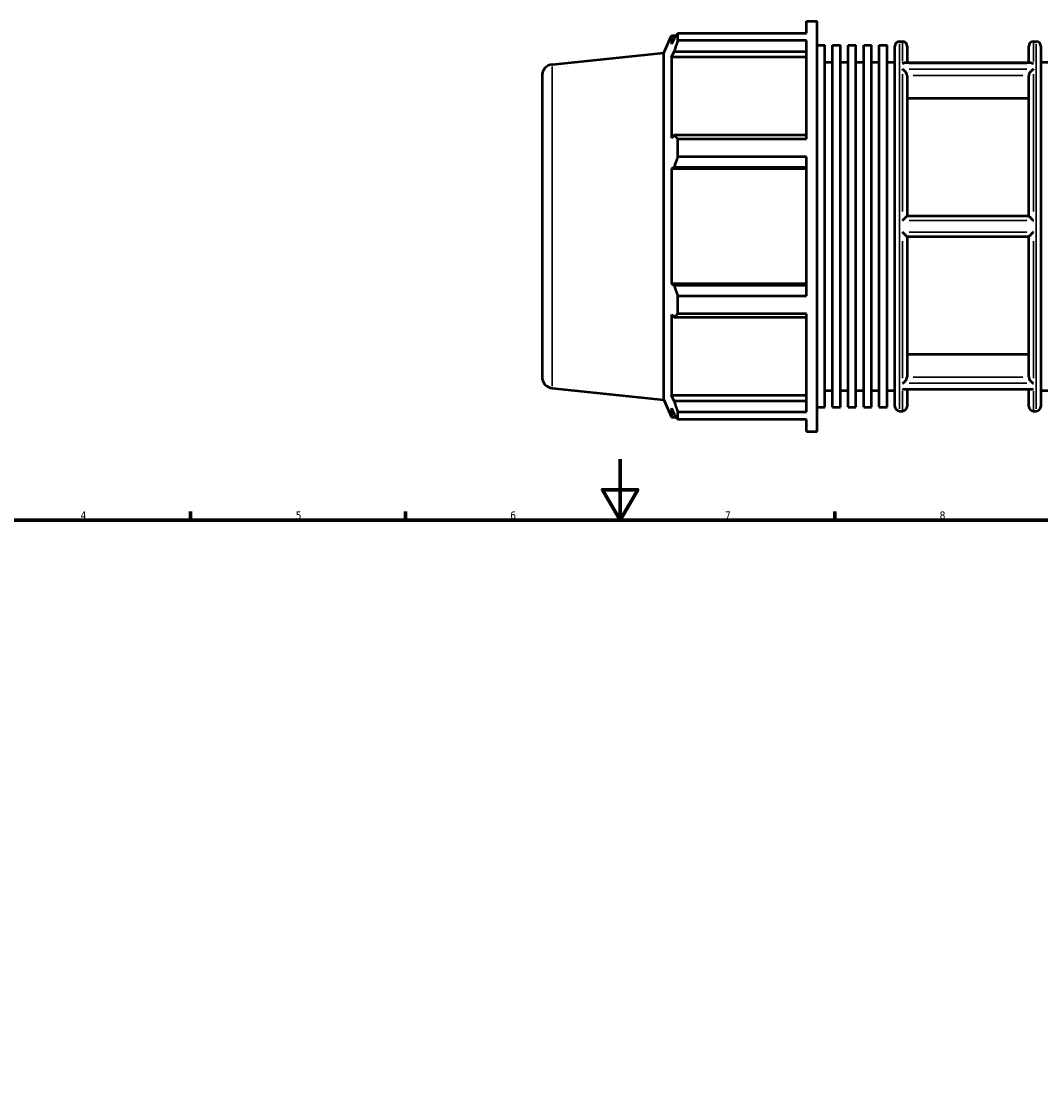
# Model space of a CAD drawing. Header units: millimetres. Extents: x -161 to 1381, y -63 to 966.
# Tile 5 of 8: x 225 to 558, y 393 to 737. Entities that reach past the tile are written whole.
import ezdxf

# ---------------------------------------------------------------- set-up
doc = ezdxf.new("R2010")
doc.units = ezdxf.units.MM
for name, color, linetype, lineweight in [('Border (ISO)', 7, 'Continuous', 70), ('Visible (ISO)', 7, 'Continuous', 50), ('Visible Narrow (ISO)', 7, 'Continuous', 35)]:
    doc.layers.add(name, color=color, linetype=linetype, lineweight=lineweight)
doc.styles.add('Note Text (ISO)', font='tahoma.ttf')

# ---------------------------------------------------------------- blocks, each defined once
blk = doc.blocks.new('Borders Default Border')
at = {"layer": 'Border (ISO)'}
for p, q in [((280.33, 574), (280.33, 576.9)), ((350.42, 574), (350.42, 576.9)), ((490.58, 574), (490.58, 576.9))]:
    blk.add_line(p, q, dxfattribs=at)
at = {"layer": 'Border (ISO)', "flags": 128}
for points in [[(420.5, 594), (420.5, 574), (414.73, 584), (426.27, 584), (420.5, 574)], [(20, 20), (20, 574), (821, 574), (821, 20), (20, 20)]]:
    blk.add_lwpolyline(points, dxfattribs=at)
at = {"layer": 'Border (ISO)', "color": 232, "true_color": 0xca0064, "char_height": 2.5, "attachment_point": 7, "style": 'Note Text (ISO)'}
for s, insert in [('4', (244.42, 574.4)), ('5', (314.64, 574.35)), ('6', (384.66, 574.35)), ('7', (454.77, 574.4)), ('8', (524.81, 574.34))]:
    blk.add_mtext(s, dxfattribs=dict(at, insert=insert))

msp = doc.modelspace()

# ---------------------------------------------------------------- linework, layer by layer
at = {"layer": 'Visible (ISO)'}
for p, q in [((481.311, 733.025), (481.311, 736.982)), ((481.311, 736.982), (484.786, 736.982)), ((484.786, 602.982), (484.786, 736.982)), ((439.343, 733.025), (481.311, 733.025)), ((439.343, 730.602), (439.343, 733.025)), ((434.746, 726.656), (437.255, 732.292)), ((437.255, 732.292), (437.255, 729.408)), ((437.255, 732.292), (438.823, 732.292)), ((438.15, 731.325), (437.255, 729.408)), ((481.311, 730.602), (439.343, 730.602)), ((481.311, 698.518), (481.311, 730.602)), ((511.703, 730.282), (512.674, 730.282)), ((555.388, 730.282), (556.36, 730.282)), ((398.389, 722.835), (434.746, 726.656)), ((434.746, 613.308), (434.746, 726.656)), ((437.255, 725.252), (438.15, 727.035)), ((438.15, 727.035), (481.311, 727.035)), ((484.786, 729.076), (487.327, 729.076)), ((487.327, 610.888), (487.327, 729.076)), ((489.869, 610.888), (489.869, 729.076)), ((489.869, 729.076), (492.411, 729.076)), ((492.411, 610.888), (492.411, 729.076)), ((494.952, 610.888), (494.952, 729.076)), ((494.952, 729.076), (497.494, 729.076)), ((497.494, 610.888), (497.494, 729.076)), ((500.036, 610.888), (500.036, 729.076)), ((500.036, 729.076), (502.578, 729.076)), ((502.578, 610.888), (502.578, 729.076)), ((505.119, 610.888), (505.119, 729.076)), ((505.119, 729.076), (507.661, 729.076)), ((507.661, 610.888), (507.661, 729.076)), ((510.203, 611.182), (510.203, 728.782)), ((514.174, 728.782), (514.174, 723.304)), ((553.888, 723.304), (553.888, 728.782)), ((557.86, 728.782), (557.86, 611.182)), ((481.311, 725.252), (437.255, 725.252)), ((437.255, 725.252), (437.255, 698.754)), ((487.327, 723.582), (489.869, 723.582)), ((492.411, 723.582), (494.952, 723.582)), ((497.494, 723.582), (500.036, 723.582)), ((502.578, 723.582), (505.119, 723.582)), ((507.661, 723.582), (510.203, 723.582)), ((554.687, 723.304), (513.375, 723.304)), ((557.86, 723.582), (560.402, 723.582)), ((395.031, 719.106), (395.031, 620.859)), ((514.174, 719.147), (514.174, 673.332)), ((553.888, 673.332), (553.888, 719.147)), ((553.888, 711.728), (514.174, 711.728)), ((438.15, 699.682), (437.255, 698.754)), ((481.311, 699.682), (438.15, 699.682)), ((439.343, 698.518), (481.311, 698.518)), ((439.343, 692.669), (439.343, 698.518)), ((481.311, 692.669), (439.343, 692.669)), ((481.311, 647.296), (481.311, 692.669)), ((437.255, 688.719), (438.15, 689.324)), ((481.311, 688.719), (437.255, 688.719)), ((437.255, 688.719), (437.255, 651.245)), ((438.15, 689.324), (481.311, 689.324)), ((553.89, 673.332), (514.173, 673.332)), ((514.173, 666.632), (553.89, 666.632)), ((514.174, 666.632), (514.174, 620.818)), ((553.888, 620.818), (553.888, 666.632)), ((481.311, 651.245), (437.255, 651.245)), ((438.15, 650.641), (437.255, 651.245)), ((481.311, 650.641), (438.15, 650.641)), ((439.343, 647.296), (481.311, 647.296)), ((439.343, 641.447), (439.343, 647.296)), ((437.255, 641.211), (437.255, 614.713)), ((437.255, 641.211), (438.15, 640.283)), ((438.15, 640.283), (481.311, 640.283)), ((481.311, 641.447), (439.343, 641.447)), ((481.311, 609.363), (481.311, 641.447)), ((514.174, 628.236), (553.888, 628.236)), ((398.389, 617.129), (434.746, 613.308)), ((487.327, 616.382), (489.869, 616.382)), ((492.411, 616.382), (494.952, 616.382)), ((497.494, 616.382), (500.036, 616.382)), ((502.578, 616.382), (505.119, 616.382)), ((507.661, 616.382), (510.203, 616.382)), ((554.687, 616.66), (513.375, 616.66)), ((514.174, 616.66), (514.174, 611.182)), ((553.888, 611.182), (553.888, 616.66)), ((557.86, 616.382), (560.402, 616.382)), ((434.746, 613.308), (437.255, 607.672)), ((438.15, 612.93), (437.255, 614.713)), ((481.311, 614.713), (437.255, 614.713)), ((481.311, 612.93), (438.15, 612.93)), ((437.255, 610.556), (437.255, 607.672)), ((437.255, 610.556), (438.15, 608.639)), ((439.343, 609.363), (481.311, 609.363)), ((439.343, 606.94), (439.343, 609.363)), ((484.786, 610.888), (487.327, 610.888)), ((489.869, 610.888), (492.411, 610.888)), ((494.952, 610.888), (497.494, 610.888)), ((500.036, 610.888), (502.578, 610.888)), ((505.119, 610.888), (507.661, 610.888)), ((511.703, 609.682), (512.674, 609.682)), ((555.388, 609.682), (556.36, 609.682)), ((437.255, 607.672), (438.823, 607.672)), ((481.311, 606.94), (439.343, 606.94)), ((481.311, 602.982), (481.311, 606.94)), ((481.311, 602.982), (484.786, 602.982))]:
    msp.add_line(p, q, dxfattribs=at)
for centre, radius, start, end in [((511.703, 728.782), 1.5, 90, 180), ((512.674, 728.782), 1.5, 0, 90), ((555.388, 728.782), 1.5, 90, 180), ((556.36, 728.782), 1.5, 0, 90), ((398.781, 719.106), 3.75, 96, 180), ((398.781, 620.859), 3.75, 180, 264), ((511.703, 611.182), 1.5, 180, 270), ((512.674, 611.182), 1.5, 270, 0), ((555.388, 611.182), 1.5, 180, 270), ((556.36, 611.182), 1.5, 270, 0)]:
    msp.add_arc(centre, radius, start, end, dxfattribs=at)
for points, weights in [([(438.15, 731.325), (438.722, 732.158), (439.343, 733.025)], [1.00280395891, 1.00180998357, 1]), ([(439.343, 730.602), (438.722, 728.782), (438.15, 727.035)], [1, 1.00180998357, 1.00280395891]), ([(438.15, 699.682), (438.722, 699.112), (439.343, 698.518)], [1.00280395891, 1.00180998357, 1]), ([(439.343, 692.669), (438.722, 690.962), (438.15, 689.324)], [1, 1.00180998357, 1.00280395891]), ([(438.15, 650.641), (438.722, 649.002), (439.343, 647.296)], [1.00280395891, 1.00180998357, 1]), ([(439.343, 641.447), (438.722, 640.853), (438.15, 640.283)], [1, 1.00180998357, 1.00280395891]), ([(438.15, 612.93), (438.722, 611.183), (439.343, 609.363)], [1.00280395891, 1.00180998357, 1]), ([(439.343, 606.94), (438.722, 607.807), (438.15, 608.639)], [1, 1.00180998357, 1.00280395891])]:
    msp.add_rational_spline(points, weights, degree=2, dxfattribs=at)
for points, knots in [([(512.674, 723.126), (512.675, 723.127), (512.677, 723.128), (512.828, 723.2), (512.979, 723.251), (513.21, 723.296), (513.293, 723.304), (513.375, 723.304)], [-0.27995094, -0.27995094, -0.27995094, -0.27995094, -0.27940293, -0.27940293, -0.21596014, -0.21596014, -0.1791884, -0.1791884, -0.1791884, -0.1791884]), ([(554.687, 723.304), (554.769, 723.304), (554.853, 723.296), (555.084, 723.251), (555.235, 723.2), (555.386, 723.128), (555.387, 723.127), (555.388, 723.126)], [-0.10111815, -0.10111815, -0.10111815, -0.10111815, -0.06401484, -0.06401484, 0, 0, 0.00055295, 0.00055295, 0.00055295, 0.00055295]), ([(514.173, 719.204), (514.169, 719.267), (514.161, 719.331), (514.119, 719.542), (514.068, 719.69), (513.928, 719.99), (513.838, 720.139), (513.603, 720.468), (513.448, 720.64), (513.093, 720.968), (512.885, 721.116), (512.677, 721.227), (512.676, 721.228), (512.674, 721.229)], [-0.28187615, -0.28187615, -0.28187615, -0.28187615, -0.2600166, -0.2600166, -0.21176635, -0.21176635, -0.15975954, -0.15975954, -0.08785316, -0.08785316, 0, 0, 0.0007109, 0.0007109, 0.0007109, 0.0007109]), ([(555.388, 721.229), (555.387, 721.228), (555.385, 721.227), (555.178, 721.116), (554.97, 720.968), (554.614, 720.64), (554.459, 720.468), (554.224, 720.139), (554.135, 719.99), (553.995, 719.69), (553.943, 719.542), (553.901, 719.331), (553.893, 719.267), (553.89, 719.204)], [-0.31539158, -0.31539158, -0.31539158, -0.31539158, -0.31468777, -0.31468777, -0.22771042, -0.22771042, -0.15652087, -0.15652087, -0.10503253, -0.10503253, -0.05726329, -0.05726329, -0.03562165, -0.03562165, -0.03562165, -0.03562165]), ([(512.674, 671.88), (512.676, 671.881), (512.677, 671.883), (512.827, 672.034), (512.976, 672.184), (513.268, 672.477), (513.413, 672.621), (513.677, 672.879), (513.797, 672.996), (513.976, 673.166), (514.043, 673.227), (514.137, 673.31), (514.166, 673.332), (514.173, 673.332)], [-0.28001365, -0.28001365, -0.28001365, -0.28001365, -0.27936392, -0.27936392, -0.21661908, -0.21661908, -0.15258934, -0.15258934, -0.0913917, -0.0913917, -0.04487706, -0.04487706, 0, 0, 0, 0]), ([(553.89, 673.332), (553.896, 673.332), (553.925, 673.31), (554.02, 673.227), (554.086, 673.166), (554.265, 672.996), (554.386, 672.879), (554.649, 672.621), (554.794, 672.477), (555.087, 672.184), (555.236, 672.034), (555.385, 671.883), (555.387, 671.881), (555.388, 671.88)], [-0.28182928, -0.28182928, -0.28182928, -0.28182928, -0.23655618, -0.23655618, -0.18963106, -0.18963106, -0.12789335, -0.12789335, -0.06329856, -0.06329856, 0, 0, 0.00065546, 0.00065546, 0.00065546, 0.00065546]), ([(514.173, 666.632), (514.166, 666.632), (514.137, 666.655), (514.043, 666.738), (513.976, 666.799), (513.797, 666.969), (513.677, 667.086), (513.413, 667.344), (513.268, 667.488), (512.976, 667.78), (512.827, 667.93), (512.677, 668.082), (512.676, 668.084), (512.674, 668.085)], [-0.28182928, -0.28182928, -0.28182928, -0.28182928, -0.23655618, -0.23655618, -0.18963106, -0.18963106, -0.12789335, -0.12789335, -0.06329856, -0.06329856, 0, 0, 0.00065546, 0.00065546, 0.00065546, 0.00065546]), ([(555.388, 668.085), (555.387, 668.084), (555.385, 668.082), (555.236, 667.93), (555.087, 667.78), (554.794, 667.488), (554.649, 667.344), (554.386, 667.086), (554.265, 666.969), (554.086, 666.799), (554.02, 666.738), (553.925, 666.655), (553.896, 666.632), (553.89, 666.632)], [-0.28001365, -0.28001365, -0.28001365, -0.28001365, -0.27936392, -0.27936392, -0.21661908, -0.21661908, -0.15258934, -0.15258934, -0.0913917, -0.0913917, -0.04487706, -0.04487706, 0, 0, 0, 0]), ([(512.674, 618.735), (512.676, 618.736), (512.677, 618.737), (512.885, 618.849), (513.093, 618.997), (513.448, 619.325), (513.603, 619.497), (513.838, 619.826), (513.928, 619.975), (514.068, 620.275), (514.119, 620.423), (514.161, 620.634), (514.169, 620.698), (514.173, 620.76)], [-0.31539158, -0.31539158, -0.31539158, -0.31539158, -0.31468777, -0.31468777, -0.22771042, -0.22771042, -0.15652087, -0.15652087, -0.10503253, -0.10503253, -0.05726329, -0.05726329, -0.03562165, -0.03562165, -0.03562165, -0.03562165]), ([(553.89, 620.76), (553.893, 620.698), (553.901, 620.634), (553.943, 620.423), (553.995, 620.275), (554.135, 619.975), (554.224, 619.826), (554.459, 619.497), (554.614, 619.325), (554.97, 618.997), (555.178, 618.849), (555.385, 618.737), (555.387, 618.736), (555.388, 618.735)], [-0.28187615, -0.28187615, -0.28187615, -0.28187615, -0.2600166, -0.2600166, -0.21176635, -0.21176635, -0.15975954, -0.15975954, -0.08785316, -0.08785316, 0, 0, 0.0007109, 0.0007109, 0.0007109, 0.0007109]), ([(513.375, 616.66), (513.293, 616.66), (513.21, 616.669), (512.979, 616.714), (512.828, 616.765), (512.677, 616.837), (512.675, 616.838), (512.674, 616.838)], [-0.10111815, -0.10111815, -0.10111815, -0.10111815, -0.06401484, -0.06401484, 0, 0, 0.00055295, 0.00055295, 0.00055295, 0.00055295]), ([(555.388, 616.838), (555.387, 616.838), (555.386, 616.837), (555.235, 616.765), (555.084, 616.714), (554.853, 616.669), (554.769, 616.66), (554.687, 616.66)], [-0.27995094, -0.27995094, -0.27995094, -0.27995094, -0.27940293, -0.27940293, -0.21596014, -0.21596014, -0.1791884, -0.1791884, -0.1791884, -0.1791884])]:
    msp.add_open_spline(points, degree=3, knots=knots, dxfattribs=at)
for points in [[(514.174, 719.147), (514.174, 719.166), (514.174, 719.185), (514.173, 719.204)], [(553.89, 719.204), (553.889, 719.185), (553.888, 719.166), (553.888, 719.147)], [(514.173, 620.76), (514.174, 620.78), (514.174, 620.799), (514.174, 620.818)], [(553.888, 620.818), (553.888, 620.799), (553.889, 620.78), (553.89, 620.76)]]:
    msp.add_open_spline(points, degree=3, dxfattribs=at)
at = {"layer": 'Visible Narrow (ISO)'}
for p, q in [((511.703, 729.54), (511.703, 610.425)), ((512.674, 723.811), (512.674, 730.264)), ((555.388, 730.264), (555.388, 723.811)), ((556.36, 610.425), (556.36, 729.54)), ((514.81, 723.126), (553.253, 723.126)), ((398.389, 617.78), (398.389, 722.185)), ((512.674, 674.842), (512.674, 719.604)), ((553.253, 721.229), (514.81, 721.229)), ((516.158, 719.204), (551.904, 719.204)), ((555.388, 719.604), (555.388, 674.842)), ((514.81, 671.88), (553.253, 671.88)), ((553.253, 668.085), (514.81, 668.085)), ((512.674, 620.361), (512.674, 665.123)), ((555.388, 665.123), (555.388, 620.361)), ((551.904, 620.76), (516.158, 620.76)), ((512.674, 609.701), (512.674, 616.153)), ((514.81, 618.735), (553.253, 618.735)), ((553.253, 616.838), (514.81, 616.838)), ((555.388, 616.153), (555.388, 609.701))]:
    msp.add_line(p, q, dxfattribs=at)

# ---------------------------------------------------------------- block references
msp.add_blockref('Borders Default Border', (0, 0))

doc.saveas('drawing.dxf')
